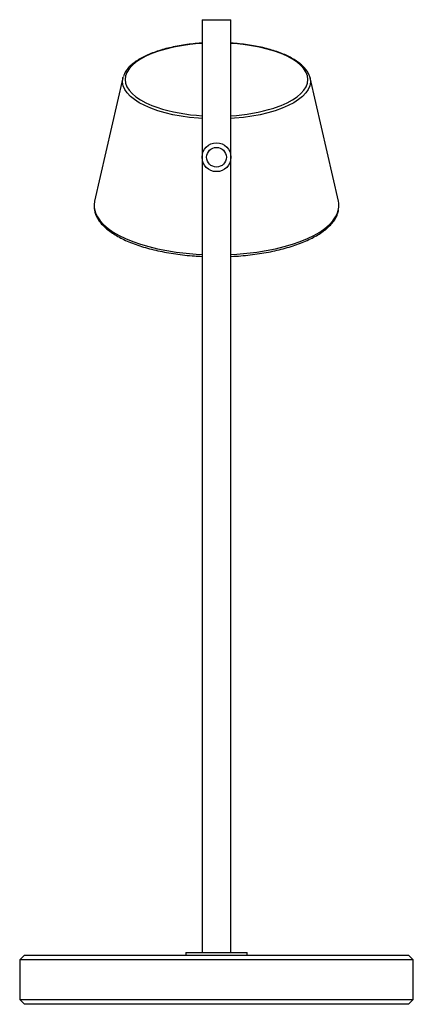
# Paper-space layout '_Izquierda' of a CAD drawing. Header units: millimetres. Extents: x -80 to 80, y 0 to 400.
import ezdxf

# ---------------------------------------------------------------- set-up
doc = ezdxf.new("R2010")
doc.units = ezdxf.units.MM

psp = doc.layouts.new('_Izquierda')

# ---------------------------------------------------------------- linework, layer by layer
at = {"color": 7, "linetype": 'Continuous', "lineweight": 25}
for p, q in [((-5.85, 399.85), (-5.85, 21)), ((-5.85, 399.85), (5.85, 399.85)), ((5.85, 21), (5.85, 399.85)), ((-38.01, 376.22), (-49.54, 326.11)), ((-38.01, 376.22), (-37.88, 376.7)), ((37.95, 376.48), (38.01, 376.22)), ((49.54, 326.11), (38.01, 376.22)), ((-78, 20), (-80, 18)), ((-78, 20), (78, 20)), ((-12.5, 21), (-12.5, 20)), ((-12.5, 21), (12.5, 21)), ((12.5, 20), (12.5, 21)), ((80, 18), (78, 20)), ((-80, 18), (-80, 2)), ((80, 18), (-80, 18)), ((80, 2), (80, 18)), ((-80, 2), (-78, 0)), ((-80, 2), (80, 2)), ((78, 0), (-78, 0)), ((78, 0), (80, 2))]:
    psp.add_line(p, q, dxfattribs=at)
at = {"color": 8, "linetype": 'Continuous', "lineweight": 25, "flags": 128}
for points in [[(-5.85, 390.24), (-7.25, 390.14), (-10.79, 389.79), (-14.22, 389.3), (-17.52, 388.67), (-20.65, 387.92), (-23.58, 387.05), (-26.28, 386.07), (-28.73, 384.99), (-30.9, 383.81), (-32.77, 382.56), (-34.33, 381.24), (-35.56, 379.87), (-36.45, 378.45), (-36.98, 377), (-37.16, 375.55), (-36.98, 374.09), (-36.45, 372.64), (-35.56, 371.22), (-34.33, 369.85), (-32.77, 368.53), (-30.9, 367.28), (-28.73, 366.1), (-26.28, 365.02), (-24.25, 364.27)], [(23.33, 363.96), (23.58, 364.04), (26.28, 365.02), (28.73, 366.1), (30.9, 367.28), (32.77, 368.53), (34.33, 369.85), (35.56, 371.22), (36.45, 372.64), (36.98, 374.09), (37.16, 375.55), (36.98, 377), (36.45, 378.45), (35.56, 379.87), (34.33, 381.24), (32.77, 382.56), (30.9, 383.81), (28.73, 384.99), (26.28, 386.07), (23.58, 387.05), (20.65, 387.92), (17.52, 388.67), (14.22, 389.3), (10.79, 389.79), (7.25, 390.14), (5.85, 390.24)], [(-5.85, 359.71), (-7.33, 359.81), (-10.92, 360.17), (-14.39, 360.66), (-17.74, 361.28), (-20.92, 362.03), (-23.9, 362.9), (-26.66, 363.88), (-29.18, 364.96), (-31.42, 366.13), (-33.36, 367.39), (-35, 368.71), (-36.3, 370.09), (-37.27, 371.52), (-37.89, 372.98), (-38.16, 374.45), (-38.07, 375.93), (-38.01, 376.22)], [(38.01, 376.22), (38.07, 375.93), (38.16, 374.45), (37.89, 372.98), (37.27, 371.52), (36.3, 370.09), (35, 368.71), (33.36, 367.39), (31.42, 366.13), (29.18, 364.96), (26.66, 363.88), (23.9, 362.9), (20.92, 362.03), (17.74, 361.28), (14.39, 360.66), (10.92, 360.17), (7.33, 359.81), (5.85, 359.71)], [(-49.7, 323.43), (-49.65, 323.03), (-49.21, 321.37), (-48.43, 319.73), (-47.31, 318.13), (-45.86, 316.56), (-44.09, 315.05), (-42, 313.61), (-39.62, 312.24), (-36.97, 310.95), (-34.05, 309.76), (-30.9, 308.67), (-27.53, 307.69), (-23.97, 306.82), (-20.23, 306.08), (-16.36, 305.47), (-12.37, 304.98), (-8.3, 304.64), (-5.85, 304.5)], [(5.85, 304.5), (8.3, 304.64), (12.37, 304.98), (16.36, 305.47), (20.23, 306.08), (23.97, 306.82), (27.53, 307.69), (30.9, 308.67), (34.05, 309.76), (36.97, 310.95), (39.62, 312.24), (42, 313.61), (44.09, 315.05), (45.86, 316.56), (47.31, 318.13), (48.43, 319.73), (49.21, 321.37), (49.64, 323)]]:
    psp.add_lwpolyline(points, dxfattribs=at)
at = {"color": 7, "linetype": 'Continuous', "lineweight": 25, "flags": 128}
psp.add_lwpolyline([(-49.54, 326.11), (-49.74, 324.7), (-49.7, 323.43)], dxfattribs=at)
at = {"color": 7, "linetype": 'Continuous'}
for radius in [5.85, 4, 4]:
    psp.add_circle((0, 344), radius, dxfattribs=at)
at = {"color": 7, "linetype": 'Continuous', "lineweight": 25}
psp.add_circle((0, 344), 5.85, dxfattribs=at)
for centre, radius, start, end in [((-1.93, 433.14), 72.4, 252.0459, 266.8956), ((1.82, 434.13), 73.4, 273.1513, 287.0431), ((41.68, 324.29), 8.07, 350.8084, 13.0849)]:
    psp.add_arc(centre, radius, start, end, dxfattribs=at)
for points, knots in [([(-5.85, 390.33), (-6.23, 390.31), (-7.75, 390.23), (-10.35, 389.96), (-13.64, 389.53), (-16.81, 388.96), (-19.85, 388.29), (-22.72, 387.5), (-25.41, 386.6), (-27.9, 385.61), (-30.16, 384.52), (-32.19, 383.34), (-33.95, 382.08), (-35.43, 380.74), (-36.61, 379.33), (-37.44, 378), (-37.72, 377.12), (-37.83, 376.76)], [0, 0, 0, 0, 0.023384, 0.0942, 0.165046, 0.235936, 0.306887, 0.377918, 0.449052, 0.520315, 0.591736, 0.663336, 0.735118, 0.807023, 0.878748, 0.94979, 1, 1, 1, 1]), ([(37.93, 376.51), (37.92, 376.55), (37.83, 377.08), (37.36, 378.07), (36.51, 379.48), (35.32, 380.84), (33.85, 382.16), (32.08, 383.41), (30.05, 384.58), (27.77, 385.67), (25.26, 386.66), (22.55, 387.55), (19.66, 388.33), (16.62, 389), (13.43, 389.56), (10.14, 389.98), (7.6, 390.24), (6.15, 390.32), (5.85, 390.33)], [0, 0, 0, 0, 0.0048371, 0.0710341, 0.1383712, 0.207196, 0.2772093, 0.3478604, 0.4187016, 0.489458, 0.560071, 0.6305378, 0.7008766, 0.7711105, 0.8412621, 0.9113511, 0.9813949, 1, 1, 1, 1]), ([(-49.7, 323.15), (-49.63, 322.65), (-49.48, 321.6), (-48.86, 320.01), (-47.95, 318.41), (-46.72, 316.85), (-45.19, 315.33), (-43.38, 313.87), (-41.28, 312.48), (-38.92, 311.16), (-36.32, 309.93), (-33.49, 308.8), (-30.45, 307.76), (-27.22, 306.83), (-23.83, 306), (-20.28, 305.29), (-16.61, 304.7), (-12.84, 304.23), (-9.25, 303.89), (-6.9, 303.77), (-5.85, 303.71)], [0, 0, 0, 0, 0.049135, 0.103446, 0.158427, 0.214267, 0.270837, 0.327858, 0.385077, 0.442317, 0.499494, 0.556591, 0.613607, 0.67055, 0.727432, 0.784265, 0.841057, 0.897818, 0.954556, 1, 1, 1, 1]), ([(5.85, 303.71), (5.9, 303.71), (7.26, 303.75), (9.91, 303.95), (13.74, 304.32), (17.49, 304.83), (21.13, 305.45), (24.64, 306.19), (27.99, 307.04), (31.17, 307.99), (34.16, 309.05), (36.93, 310.21), (39.48, 311.46), (41.78, 312.79), (43.82, 314.2), (45.59, 315.69), (47.06, 317.25), (48.24, 318.86), (49.08, 320.52), (49.54, 321.81), (49.61, 322.54), (49.62, 322.7)], [0, 0, 0, 0, 0.002261, 0.05982, 0.11739, 0.174976, 0.232587, 0.290229, 0.347912, 0.405646, 0.463443, 0.521316, 0.579277, 0.637337, 0.695494, 0.753724, 0.811917, 0.869866, 0.927272, 0.983835, 1, 1, 1, 1])]:
    psp.add_open_spline(points, degree=3, knots=knots, dxfattribs=at)

doc.saveas('drawing.dxf')
